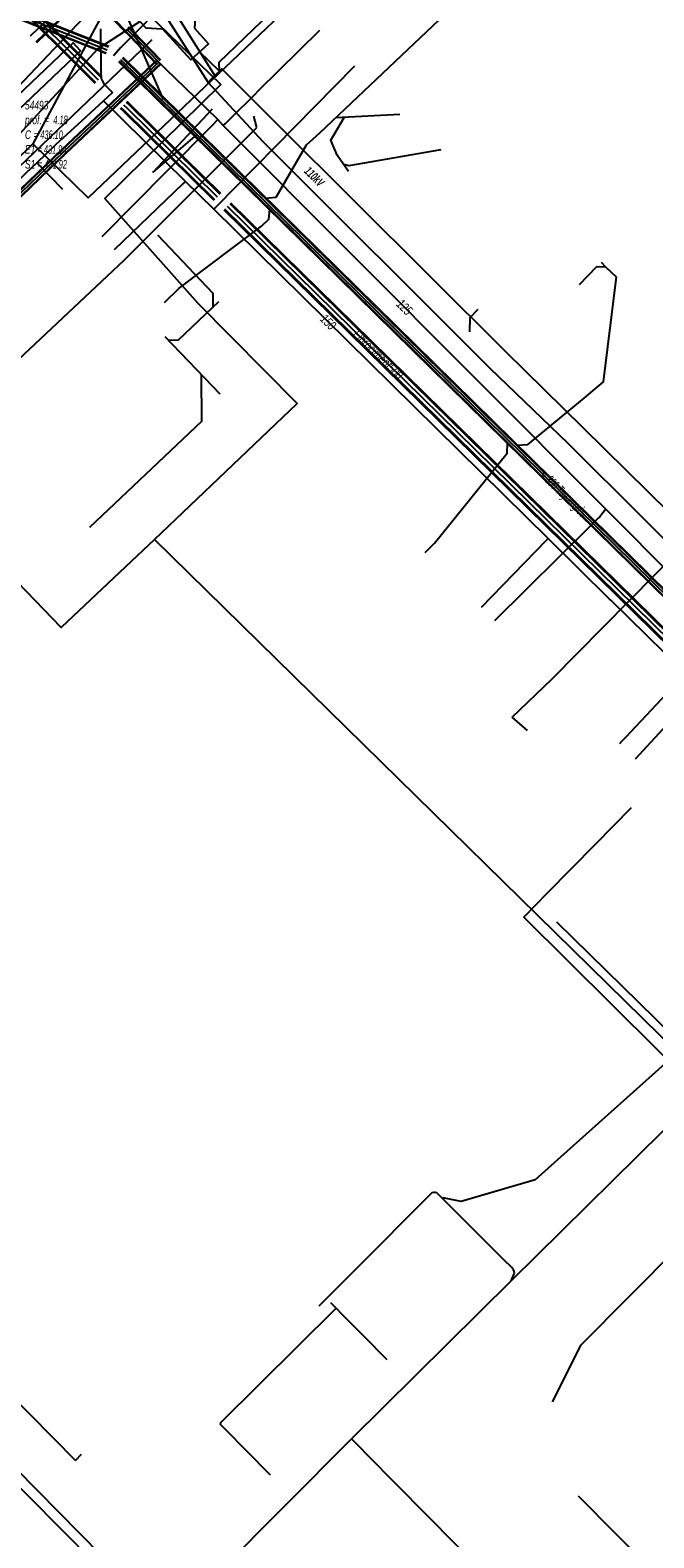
# Model space of a CAD drawing. Header units: metres. Extents: x 2695563 to 2696938, y 1260544 to 1262032.
# Tile 53 of 256: x 2695903 to 2695940, y 1261090 to 1261179. Entities that reach past the tile are written whole.
import ezdxf

# ---------------------------------------------------------------- set-up
doc = ezdxf.new("R2010")
doc.units = ezdxf.units.M
doc.header["$LTSCALE"] = 100
doc.linetypes.add('AUSGEZOGEN', pattern=[0])
for name, color, linetype in [('Eau portable_Cadastre des conduites_Conduite', 171, 'AUSGEZOGEN'), ('Eau potable_Cadastre des conduites_Conduite_Texte', 171, 'AUSGEZOGEN'), ('EU_Cadastre des conduites', 24, 'AUSGEZOGEN'), ('EU_Cadastre des conduites – Texte', 7, 'AUSGEZOGEN'), ('EU_Cadastre des conduites_Regard normalisé – Texte', 24, 'AUSGEZOGEN'), ('EU_Cadastre des conduites_Regard – Ligne de détail', 24, 'AUSGEZOGEN'), ('Gaz_Cadastre des conduites_Conduite', 32, 'AUSGEZOGEN'), ('Gaz_Cadastre des conduites_Conduite_Texte', 32, 'AUSGEZOGEN'), ('Réseau électrique_Cadastre des conduite_Bord du tracé', 1, 'AUSGEZOGEN'), ('Réseau électrique_Cadastre des conduite_Tronçon de tracé', 1, 'AUSGEZOGEN'), ('Réseau électrique_Cadastre des conduite_Tronçon de tracé_Texte', 1, 'AUSGEZOGEN'), ('Réseau électrique_Cadastre des conduites_Ouvrage_Surface-Ligne-Point', 1, 'AUSGEZOGEN'), ('TV_Cadastre des conduites_CONDUITE', 92, 'AUSGEZOGEN'), ('Télécommunications_SW_Cadastre des conduites_Bord du tracé', 94, 'AUSGEZOGEN')]:
    doc.layers.add(name, color=color, linetype=linetype)
doc.styles.add('ARIAL', font='arial.ttf')
doc.styles.add('ARIALNARROW', font='ARIALN.TTF')
pattern_1 = [(0, (2708005, 1273150), (6075, 6075), [6075, -6075]), (90, (2708005, 1273150), (-6075, 6075), [6075, -6075])]

# ---------------------------------------------------------------- blocks, each defined once
blk = doc.blocks.new('COMPLEXOBJECT_1832')
at = {"layer": 'Réseau électrique_Cadastre des conduite_Bord du tracé', "color": 1, "linetype": 'AUSGEZOGEN', "transparency": 33554687}
for points in [[(5909.058, 11194.006), (5910.194, 11195.209), (5909.776, 11195.639), (5908.504, 11194.268)], [(5907.947, 11183.643), (5908.958, 11181.506), (5912.683, 11175.65), (5913.087, 11176.051)], [(5913.087, 11176.051), (5909.484, 11181.796), (5908.505, 11183.867)]]:
    blk.add_lwpolyline(points, dxfattribs=at)
for centre, radius, start, end in [((5917.574, 11188.313), 10.85, 146.71619, 186.45852), ((5917.755, 11188.295), 10.405, 146.70968, 186.47833), ((5916.358, 11188.374), 9.65, 187.63002, 209.35941), ((5916.42, 11188.322), 9.082, 187.6001, 209.37541)]:
    blk.add_arc(centre, radius, start, end, dxfattribs=at)
blk = doc.blocks.new('COMPLEXOBJECT_1934')
at = {"layer": 'Réseau électrique_Cadastre des conduite_Tronçon de tracé', "color": 1, "linetype": 'AUSGEZOGEN', "transparency": 33554687}
blk.add_line((5876.776, 11148.484), (5884.872, 11156.256), dxfattribs=at)
blk.add_lwpolyline([(5892.493, 11163.695), (5901.212, 11172.127), (5906.25, 11177.615), (5908.709, 11179.211)], dxfattribs=at)
for centre, radius, start, end in [((5947.185, 11110.079), 76.59, 135.56906, 139.18888), ((5881.174, 11165.891), 9.89, 301.19056, 324.41206), ((5893.349, 11147.424), 12.242, 125.18058, 133.82636)]:
    blk.add_arc(centre, radius, start, end, dxfattribs=at)
blk = doc.blocks.new('COMPLEXOBJECT_2793')
at = {"layer": 'Télécommunications_SW_Cadastre des conduites_Bord du tracé', "color": 94, "linetype": 'AUSGEZOGEN', "transparency": 33554687}
blk.add_line((5930.392, 11105.649), (5930.571, 11106.109), dxfattribs=at)
for points in [[(5925.755, 11110.792), (5925.622, 11110.658), (5921.333, 11106.358), (5919.153, 11104.173)], [(5930.399, 11106.453), (5929.978, 11106.874), (5926.128, 11110.725)]]:
    blk.add_lwpolyline(points, dxfattribs=at)
for centre, radius, start, end in [((5925.901, 11110.535), 0.296, 39.98781, 119.64591), ((5930.123, 11106.1), 0.448, 1.14075, 51.98935)]:
    blk.add_arc(centre, radius, start, end, dxfattribs=at)

msp = doc.modelspace()

# ---------------------------------------------------------------- hatches: boundary and pattern name
at = {"layer": 'Réseau électrique_Cadastre des conduite_Bord du tracé', "lineweight": 18, "transparency": 33554687}
h = msp.add_hatch(dxfattribs=at)
h.set_pattern_fill('MUSTER', color=1, scale=6075, style=0, pattern_type=2)
h.set_pattern_definition(pattern_1)
h.paths.add_polyline_path([(2695914.057, 1261175.861), (2695910.454, 1261181.606), (2695909.475, 1261183.677), (2695909.421, 1261183.774), (2695909.368, 1261183.872), (2695909.317, 1261183.971), (2695909.266, 1261184.07), (2695909.217, 1261184.17), (2695909.169, 1261184.271), (2695909.122, 1261184.372), (2695909.077, 1261184.473), (2695909.033, 1261184.576), (2695908.99, 1261184.678), (2695908.948, 1261184.782), (2695908.907, 1261184.885), (2695908.868, 1261184.99), (2695908.83, 1261185.094), (2695908.794, 1261185.199), (2695908.758, 1261185.305), (2695908.724, 1261185.411), (2695908.692, 1261185.517), (2695908.66, 1261185.624), (2695908.63, 1261185.732), (2695908.601, 1261185.839), (2695908.574, 1261185.947), (2695908.548, 1261186.055), (2695908.523, 1261186.164), (2695908.5, 1261186.273), (2695908.477, 1261186.382), (2695908.457, 1261186.491), (2695908.437, 1261186.601), (2695908.419, 1261186.711), (2695908.402, 1261186.821), (2695908.387, 1261186.931), (2695908.363, 1261187.163), (2695908.345, 1261187.395), (2695908.332, 1261187.628), (2695908.323, 1261187.86), (2695908.321, 1261188.093), (2695908.323, 1261188.326), (2695908.33, 1261188.559), (2695908.343, 1261188.792), (2695908.361, 1261189.024), (2695908.384, 1261189.256), (2695908.413, 1261189.487), (2695908.446, 1261189.718), (2695908.485, 1261189.947), (2695908.529, 1261190.176), (2695908.578, 1261190.404), (2695908.632, 1261190.63), (2695908.691, 1261190.856), (2695908.755, 1261191.08), (2695908.824, 1261191.302), (2695908.898, 1261191.523), (2695908.977, 1261191.742), (2695909.061, 1261191.96), (2695909.15, 1261192.175), (2695909.243, 1261192.388), (2695909.341, 1261192.6), (2695909.444, 1261192.809), (2695909.552, 1261193.015), (2695909.664, 1261193.219), (2695909.781, 1261193.421), (2695909.902, 1261193.62), (2695910.028, 1261193.816), (2695911.164, 1261195.019), (2695910.746, 1261195.449), (2695909.474, 1261194.078), (2695909.343, 1261193.874), (2695909.217, 1261193.666), (2695909.095, 1261193.456), (2695908.978, 1261193.243), (2695908.866, 1261193.028), (2695908.759, 1261192.81), (2695908.656, 1261192.59), (2695908.559, 1261192.368), (2695908.466, 1261192.143), (2695908.379, 1261191.917), (2695908.297, 1261191.689), (2695908.219, 1261191.458), (2695908.147, 1261191.227), (2695908.08, 1261190.993), (2695908.019, 1261190.758), (2695907.963, 1261190.522), (2695907.912, 1261190.285), (2695907.866, 1261190.046), (2695907.826, 1261189.807), (2695907.791, 1261189.567), (2695907.761, 1261189.326), (2695907.737, 1261189.084), (2695907.718, 1261188.842), (2695907.705, 1261188.6), (2695907.697, 1261188.357), (2695907.694, 1261188.114), (2695907.697, 1261187.872), (2695907.705, 1261187.629), (2695907.719, 1261187.387), (2695907.738, 1261187.145), (2695907.763, 1261186.903), (2695907.779, 1261186.786), (2695907.797, 1261186.669), (2695907.816, 1261186.553), (2695907.837, 1261186.437), (2695907.859, 1261186.321), (2695907.883, 1261186.205), (2695907.908, 1261186.09), (2695907.934, 1261185.975), (2695907.962, 1261185.86), (2695907.991, 1261185.745), (2695908.021, 1261185.631), (2695908.053, 1261185.518), (2695908.087, 1261185.404), (2695908.121, 1261185.292), (2695908.157, 1261185.179), (2695908.195, 1261185.067), (2695908.234, 1261184.956), (2695908.274, 1261184.845), (2695908.315, 1261184.734), (2695908.358, 1261184.624), (2695908.402, 1261184.515), (2695908.448, 1261184.406), (2695908.495, 1261184.297), (2695908.543, 1261184.19), (2695908.593, 1261184.083), (2695908.644, 1261183.976), (2695908.696, 1261183.87), (2695908.749, 1261183.765), (2695908.804, 1261183.66), (2695908.86, 1261183.556), (2695908.917, 1261183.453), (2695909.928, 1261181.316), (2695913.653, 1261175.46)], flags=0)
h = msp.add_hatch(dxfattribs=at)
h.set_pattern_fill('MUSTER', color=1, scale=6075, style=0, pattern_type=2)
h.set_pattern_definition(pattern_1)
h.paths.add_polyline_path([(2695857.975, 1261131.426), (2695906.206, 1261177.304), (2695905.786, 1261177.765), (2695857.561, 1261131.861)], flags=0)
h = msp.add_hatch(dxfattribs=at)
h.set_pattern_fill('MUSTER', color=1, scale=6075, style=0, pattern_type=2)
h.set_pattern_definition(pattern_1)
h.paths.add_polyline_path([(2696032.718, 1261059.504), (2696029.879, 1261062.296), (2696021.284, 1261070.756), (2696013.01, 1261078.917), (2696004.217, 1261087.59), (2695996.034, 1261095.719), (2695987.336, 1261104.292), (2695978.889, 1261112.618), (2695970.244, 1261121.161), (2695961.809, 1261129.462), (2695953.037, 1261138.093), (2695944.44, 1261146.549), (2695935.551, 1261155.296), (2695931.042, 1261159.733), (2695917.781, 1261172.928), (2695914.461, 1261176.262), (2695914.318, 1261176.122), (2695914.057, 1261175.861), (2695913.866, 1261175.671), (2695913.653, 1261175.46), (2695916.861, 1261172.013), (2695930.107, 1261158.782), (2695934.67, 1261154.4), (2695943.495, 1261145.589), (2695952.135, 1261137.174), (2695960.92, 1261128.56), (2695969.293, 1261120.197), (2695977.984, 1261111.7), (2695986.475, 1261103.417), (2695995.156, 1261094.827), (2696003.415, 1261086.774), (2696012.239, 1261078.135), (2696020.52, 1261069.981), (2696029.081, 1261061.485), (2696031.842, 1261058.588), (2696032.058, 1261058.814), (2696032.28, 1261059.046), (2696032.58, 1261059.36)], flags=0)
h = msp.add_hatch(dxfattribs=at)
h.set_pattern_fill('MUSTER', color=1, scale=6075, style=0, pattern_type=2)
h.set_pattern_definition(pattern_1)
h.paths.add_polyline_path([(2695878.28, 1261118.027), (2695907.005, 1261089.008), (2695907.431, 1261089.431), (2695878.761, 1261118.529), (2695878.267, 1261118.041)], flags=0)
at = {"layer": 'Réseau électrique_Cadastre des conduites_Ouvrage_Surface-Ligne-Point', "lineweight": 18, "transparency": 33554687}
h = msp.add_hatch(dxfattribs=at)
h.set_pattern_fill('MUSTER', color=1, scale=4050, style=0, pattern_type=2)
h.set_pattern_definition([(0, (2703955, 1269100), (4050, 4050), [4050, -4050]), (90, (2703955, 1269100), (-4050, 4050), [4050, -4050])])
h.paths.add_polyline_path([(2695909.062, 1261180.751), (2695909.395, 1261180.382), (2695909.343, 1261179.393), (2695910.015, 1261178.648), (2695911.003, 1261178.596), (2695912.643, 1261176.776), (2695913.683, 1261177.713), (2695912.882, 1261178.602), (2695912.934, 1261179.59), (2695912.132, 1261180.481), (2695911.143, 1261180.533), (2695910.103, 1261181.688)], flags=0)

# ---------------------------------------------------------------- linework, layer by layer
at = {"layer": 'Eau portable_Cadastre des conduites_Conduite', "linetype": 'AUSGEZOGEN', "transparency": 33554687}
for p, q in [((2695897.407, 1261185.757), (2695907.194, 1261175.965)), ((2695897.429, 1261185.779), (2695907.216, 1261175.988)), ((2695897.451, 1261185.801), (2695907.238, 1261176.01)), ((2695897.053, 1261185.403), (2695906.842, 1261175.61)), ((2695897.075, 1261185.425), (2695906.864, 1261175.632)), ((2695897.097, 1261185.447), (2695906.886, 1261175.655)), ((2695906.842, 1261175.61), (2695907.045, 1261175.411)), ((2695906.864, 1261175.632), (2695907.067, 1261175.433)), ((2695906.886, 1261175.655), (2695907.089, 1261175.456)), ((2695907.194, 1261175.965), (2695907.395, 1261175.768)), ((2695907.216, 1261175.988), (2695907.417, 1261175.791)), ((2695907.238, 1261176.01), (2695907.439, 1261175.813)), ((2695908.874, 1261174.317), (2695909.08, 1261174.113)), ((2695908.895, 1261174.339), (2695909.102, 1261174.135)), ((2695908.917, 1261174.361), (2695909.124, 1261174.158)), ((2695908.523, 1261173.961), (2695908.73, 1261173.756)), ((2695908.545, 1261173.983), (2695908.752, 1261173.779)), ((2695908.566, 1261174.005), (2695908.774, 1261173.801)), ((2695908.73, 1261173.756), (2695913.997, 1261168.586)), ((2695908.752, 1261173.779), (2695914.019, 1261168.609)), ((2695908.774, 1261173.801), (2695914.041, 1261168.631)), ((2695909.08, 1261174.113), (2695914.347, 1261168.943)), ((2695909.102, 1261174.135), (2695914.369, 1261168.965)), ((2695909.124, 1261174.158), (2695914.391, 1261168.988)), ((2695914.918, 1261168.383), (2695968.097, 1261116.181)), ((2695914.94, 1261168.405), (2695968.119, 1261116.203)), ((2695914.962, 1261168.428), (2695968.141, 1261116.226)), ((2695914.568, 1261168.026), (2695967.747, 1261115.824)), ((2695914.59, 1261168.049), (2695967.769, 1261115.847)), ((2695914.612, 1261168.071), (2695967.791, 1261115.869))]:
    msp.add_line(p, q, dxfattribs=at)
at = {"layer": 'Eau portable_Cadastre des conduites_Conduite', "color": 255, "linetype": 'AUSGEZOGEN', "transparency": 33554687}
for p, q in [((2695897.252, 1261185.602), (2695907.04, 1261175.81)), ((2695907.04, 1261175.81), (2695907.242, 1261175.612)), ((2695908.72, 1261174.161), (2695908.927, 1261173.957)), ((2695908.927, 1261173.957), (2695914.194, 1261168.787)), ((2695914.765, 1261168.227), (2695967.944, 1261116.025))]:
    msp.add_line(p, q, dxfattribs=at)
at = {"layer": 'Eau portable_Cadastre des conduites_Conduite', "color": 7, "linetype": 'AUSGEZOGEN', "transparency": 33554687}
msp.add_line((2695903.664, 1261170.772), (2695905.152, 1261169.22), dxfattribs=at)
for points in [[(2695907.549, 1261174.382), (2695908.083, 1261174.877), (2695907.614, 1261175.346), (2695907.425, 1261175.687), (2695907.42, 1261176.1), (2695907.393, 1261178.589)], [(2695913.984, 1261168.056), (2695914.124, 1261168.199), (2695922.221, 1261176.43)], [(2695904.774, 1261171.835), (2695906.305, 1261173.24), (2695907.549, 1261174.382)], [(2696032.536, 1261051.406), (2696032.04, 1261051.893), (2695993.764, 1261089.461), (2695984.127, 1261098.787), (2695972.79, 1261110.077), (2695967.555, 1261115.179), (2695963.783, 1261118.884), (2695945.495, 1261137.038), (2695942.481, 1261140.02), (2695942.418, 1261140.082), (2695937.167, 1261145.214), (2695937.104, 1261145.276), (2695933.517, 1261148.827), (2695913.984, 1261168.056), (2695912.334, 1261169.675), (2695908.695, 1261173.255), (2695908.223, 1261173.719), (2695907.549, 1261174.382)], [(2695873.002, 1261141.368), (2695902.121, 1261169.292), (2695903.059, 1261170.192), (2695903.327, 1261170.448), (2695903.664, 1261170.772), (2695904.774, 1261171.835)], [(2695912.334, 1261169.675), (2695912.19, 1261169.537), (2695908.17, 1261165.689)], [(2695933.517, 1261148.827), (2695933.378, 1261148.683), (2695929.611, 1261144.788)], [(2695942.418, 1261140.082), (2695942.283, 1261139.935), (2695938.597, 1261135.931)]]:
    msp.add_lwpolyline(points, dxfattribs=at)
at = {"layer": 'EU_Cadastre des conduites', "color": 24, "linetype": 'AUSGEZOGEN', "transparency": 33554687}
for p, q in [((2695940.39, 1261191.72), (2695920.169, 1261172.491)), ((2695913.735, 1261182.741), (2695908.569, 1261177.504)), ((2695908.569, 1261177.504), (2695908.141, 1261177.011)), ((2695913.897, 1261173.906), (2695910.437, 1261170.204)), ((2695924.846, 1261173.588), (2695921.113, 1261173.389)), ((2695910.437, 1261170.204), (2695913.014, 1261172.422)), ((2695921.865, 1261170.262), (2695921.204, 1261171.209)), ((2695914.368, 1261157.248), (2695911.15, 1261160.601)), ((2695926.339, 1261148.013), (2695926.874, 1261148.557)), ((2695921.139, 1261103.866), (2695920.832, 1261104.176)), ((2695921.51, 1261103.49), (2695921.139, 1261103.866)), ((2695906.256, 1261095.321), (2695905.909, 1261094.97))]:
    msp.add_line(p, q, dxfattribs=at)
at = {"layer": 'EU_Cadastre des conduites', "linetype": 'AUSGEZOGEN', "transparency": 33554687}
for p, q in [((2695907.692, 1261177.142), (2695890.145, 1261184.066)), ((2695907.7, 1261177.161), (2695890.153, 1261184.085)), ((2695907.707, 1261177.18), (2695890.16, 1261184.104)), ((2695907.839, 1261177.514), (2695890.292, 1261184.438)), ((2695907.846, 1261177.533), (2695890.299, 1261184.457)), ((2695907.854, 1261177.552), (2695890.307, 1261184.476)), ((2695960.035, 1261126.444), (2695908.691, 1261176.909)), ((2695959.797, 1261126.202), (2695908.453, 1261176.667)), ((2695959.811, 1261126.216), (2695908.467, 1261176.681)), ((2695959.825, 1261126.23), (2695908.481, 1261176.695)), ((2695960.007, 1261126.416), (2695908.663, 1261176.881)), ((2695960.021, 1261126.43), (2695908.677, 1261176.895))]:
    msp.add_line(p, q, dxfattribs=at)
at = {"layer": 'EU_Cadastre des conduites', "color": 255, "transparency": 33554687}
for p, q in [((2695907.773, 1261177.347), (2695890.226, 1261184.271)), ((2695959.916, 1261126.323), (2695908.572, 1261176.788))]:
    msp.add_line(p, q, dxfattribs=at)
at = {"layer": 'EU_Cadastre des conduites', "color": 24, "linetype": 'AUSGEZOGEN', "transparency": 33554687}
for points in [[(2695921.204, 1261171.209), (2695920.834, 1261172.085), (2695921.601, 1261173.413)], [(2695920.169, 1261172.491), (2695919.387, 1261171.799), (2695917.607, 1261168.734), (2695917.037, 1261168.678)], [(2695927.257, 1261171.521), (2695921.868, 1261170.584), (2695921.578, 1261170.662)], [(2695911.118, 1261162.606), (2695911.978, 1261163.454), (2695916.773, 1261167.061), (2695917.208, 1261167.473), (2695917.255, 1261168.044)], [(2695910.696, 1261166.551), (2695913.936, 1261163.148), (2695913.936, 1261162.321)], [(2695935.339, 1261163.667), (2695936.361, 1261164.706), (2695936.869, 1261164.686)], [(2695936.611, 1261164.959), (2695936.872, 1261164.686), (2695937.486, 1261164.1)], [(2695937.486, 1261164.1), (2695936.734, 1261157.966), (2695935.603, 1261157.018)], [(2695914.267, 1261162.651), (2695911.902, 1261160.406), (2695911.335, 1261160.383)], [(2695906.745, 1261149.492), (2695913.295, 1261155.674), (2695913.272, 1261158.389)], [(2695935.607, 1261157.014), (2695932.298, 1261154.293), (2695931.714, 1261154.253)], [(2695926.874, 1261148.557), (2695931.115, 1261153.804), (2695931.147, 1261154.389)], [(2695885.887, 1261114.901), (2695885.388, 1261114.406), (2695885.397, 1261114.16), (2695889.498, 1261110.028), (2695891.058, 1261109.985), (2695895.882, 1261105.109), (2695899.219, 1261101.747), (2695905.909, 1261094.97)], [(2695914.702, 1261096.764), (2695914.39, 1261097.083), (2695914.397, 1261097.201), (2695921.139, 1261103.866)]]:
    msp.add_lwpolyline(points, dxfattribs=at)
at = {"layer": 'EU_Cadastre des conduites_Regard – Ligne de détail', "color": 24, "linetype": 'AUSGEZOGEN', "transparency": 33554687}
for points in [[(2695924.115, 1261100.853), (2695922.711, 1261102.274), (2695921.51, 1261103.49)], [(2695917.306, 1261094.128), (2695915.903, 1261095.548), (2695914.702, 1261096.764)]]:
    msp.add_lwpolyline(points, dxfattribs=at)
at = {"layer": 'Gaz_Cadastre des conduites_Conduite', "linetype": 'AUSGEZOGEN', "transparency": 33554687}
for p, q in [((2695908.786, 1261178.461), (2695907.265, 1261180.038)), ((2695908.799, 1261178.474), (2695907.278, 1261180.051)), ((2695908.813, 1261178.487), (2695907.292, 1261180.064)), ((2695909.277, 1261178.383), (2695909.001, 1261178.669)), ((2695909.291, 1261178.396), (2695909.015, 1261178.682)), ((2695909.304, 1261178.409), (2695909.028, 1261178.695)), ((2695909.062, 1261178.175), (2695908.786, 1261178.461)), ((2695909.075, 1261178.188), (2695908.799, 1261178.474)), ((2695909.089, 1261178.201), (2695908.813, 1261178.487)), ((2695910.652, 1261176.528), (2695909.062, 1261178.175)), ((2695910.665, 1261176.541), (2695909.075, 1261178.188)), ((2695910.679, 1261176.554), (2695909.089, 1261178.201)), ((2695910.867, 1261176.736), (2695909.277, 1261178.383)), ((2695910.881, 1261176.749), (2695909.291, 1261178.396)), ((2695910.894, 1261176.762), (2695909.304, 1261178.409)), ((2695910.657, 1261176.768), (2695905.117, 1261171.548)), ((2695910.67, 1261176.754), (2695905.13, 1261171.534)), ((2695910.683, 1261176.741), (2695905.143, 1261171.521)), ((2695910.863, 1261176.549), (2695905.323, 1261171.329)), ((2695910.876, 1261176.536), (2695905.336, 1261171.316)), ((2695910.889, 1261176.522), (2695905.349, 1261171.302)), ((2695873.722, 1261141.425), (2695905.116, 1261171.547)), ((2695873.736, 1261141.412), (2695905.129, 1261171.533)), ((2695873.749, 1261141.398), (2695905.142, 1261171.52)), ((2695873.931, 1261141.21), (2695905.324, 1261171.33)), ((2695873.944, 1261141.196), (2695905.337, 1261171.317)), ((2695873.958, 1261141.183), (2695905.35, 1261171.303))]:
    msp.add_line(p, q, dxfattribs=at)
at = {"layer": 'Gaz_Cadastre des conduites_Conduite', "color": 255, "linetype": 'AUSGEZOGEN', "transparency": 33554687}
for p, q in [((2695909.183, 1261178.292), (2695908.907, 1261178.578)), ((2695910.773, 1261176.645), (2695909.183, 1261178.292)), ((2695910.773, 1261176.645), (2695905.233, 1261171.425)), ((2695873.84, 1261141.304), (2695905.233, 1261171.425))]:
    msp.add_line(p, q, dxfattribs=at)
at = {"layer": 'Gaz_Cadastre des conduites_Conduite', "color": 32, "linetype": 'AUSGEZOGEN', "transparency": 33554687}
for p, q in [((2695916.601, 1261174.982), (2695920.19, 1261178.51)), ((2695911.274, 1261170.289), (2695907.446, 1261166.446))]:
    msp.add_line(p, q, dxfattribs=at)
for points in [[(2696035.31, 1261053.78), (2696025.353, 1261063.542), (2696000.59, 1261087.82), (2695966.85, 1261120.82), (2695966.5, 1261121.19), (2695943.93, 1261143.49), (2695941, 1261146.39), (2695936.877, 1261150.53), (2695914.541, 1261172.954), (2695914.234, 1261173.293), (2695912.317, 1261175.149), (2695911.215, 1261176.216), (2695910.773, 1261176.645)], [(2695914.541, 1261172.954), (2695914.665, 1261173.071), (2695914.806, 1261173.204), (2695915.02, 1261173.416), (2695916.381, 1261174.764), (2695916.601, 1261174.982)], [(2695914.234, 1261173.293), (2695914.116, 1261173.171), (2695913.96, 1261173.01), (2695913.621, 1261172.666), (2695911.492, 1261170.51), (2695911.274, 1261170.289)], [(2695936.877, 1261150.53), (2695936.651, 1261150.254), (2695936.523, 1261150.098), (2695936.43, 1261150.006), (2695936.004, 1261149.584), (2695930.39, 1261144.02)], [(2695943.93, 1261143.49), (2695943.688, 1261143.233), (2695938.022, 1261137.208), (2695937.834, 1261137.008), (2695937.675, 1261136.84)]]:
    msp.add_lwpolyline(points, dxfattribs=at)
at = {"layer": 'Réseau électrique_Cadastre des conduite_Bord du tracé', "color": 1, "linetype": 'AUSGEZOGEN', "transparency": 33554687}
for points in [[(2695857.975, 1261131.426), (2695906.206, 1261177.304), (2695905.786, 1261177.765), (2695857.561, 1261131.861), (2695857.975, 1261131.426)], [(2695878.28, 1261118.027), (2695907.005, 1261089.008), (2695907.431, 1261089.431), (2695878.761, 1261118.529), (2695878.267, 1261118.041), (2695878.28, 1261118.027)]]:
    msp.add_lwpolyline(points, close=True, dxfattribs=at)
msp.add_lwpolyline([(2695944.44, 1261146.549), (2695935.551, 1261155.296), (2695931.042, 1261159.733), (2695917.781, 1261172.928), (2695914.461, 1261176.262), (2695914.318, 1261176.122), (2695914.057, 1261175.861), (2695913.866, 1261175.671), (2695913.653, 1261175.46), (2695916.861, 1261172.013), (2695930.107, 1261158.782), (2695934.67, 1261154.4), (2695943.495, 1261145.589)], dxfattribs=at)
at = {"layer": 'Réseau électrique_Cadastre des conduite_Tronçon de tracé', "color": 1, "linetype": 'AUSGEZOGEN', "transparency": 33554687}
for p, q in [((2695914.306, 1261176.636), (2695918.286, 1261180.501)), ((2695909.764, 1261177.375), (2695910.391, 1261177.96)), ((2695887.406, 1261155.996), (2695909.764, 1261177.375)), ((2695914.318, 1261176.122), (2695913.163, 1261177.244)), ((2695914.318, 1261176.122), (2695914.306, 1261176.636)), ((2695916.503, 1261172.825), (2695916.332, 1261173.498)), ((2695908.748, 1261165.084), (2695916.503, 1261172.825)), ((2695902.258, 1261158.977), (2695908.748, 1261165.084)), ((2695933.722, 1261140.614), (2695941.264, 1261148.245)), ((2695931.417, 1261138.38), (2695933.722, 1261140.614)), ((2695932.306, 1261137.607), (2695931.417, 1261138.38)), ((2695941.528, 1261086.606), (2695935.288, 1261092.899))]:
    msp.add_line(p, q, dxfattribs=at)
msp.add_lwpolyline([(2695928.94, 1261160.887), (2695928.964, 1261161.736), (2695929.428, 1261162.221)], dxfattribs=at)
at = {"layer": 'Réseau électrique_Cadastre des conduites_Ouvrage_Surface-Ligne-Point', "color": 1, "linetype": 'AUSGEZOGEN', "transparency": 33554687}
msp.add_lwpolyline([(2695909.062, 1261180.751), (2695909.395, 1261180.382), (2695909.343, 1261179.393), (2695910.015, 1261178.648), (2695911.003, 1261178.596), (2695912.643, 1261176.776), (2695913.683, 1261177.713), (2695912.882, 1261178.602), (2695912.934, 1261179.59), (2695912.132, 1261180.481), (2695911.143, 1261180.533), (2695910.103, 1261181.688), (2695909.062, 1261180.751)], close=True, dxfattribs=at)
at = {"layer": 'TV_Cadastre des conduites_CONDUITE', "color": 92, "linetype": 'AUSGEZOGEN', "transparency": 33554687}
for points in [[(2695910.522, 1261148.776), (2695918.866, 1261156.7), (2695913.077, 1261162.555), (2695907.638, 1261168.69), (2695914.393, 1261175.332), (2695896.163, 1261192.994)], [(2695910.522, 1261148.776), (2695905.08, 1261143.636), (2695900.479, 1261148.384), (2695899.061, 1261149.036)], [(2695941.637, 1261118.253), (2695941.071, 1261118.808), (2695910.522, 1261148.776)], [(2695943.157, 1261119.874), (2695942.702, 1261120.268), (2695941.071, 1261118.808), (2695932.757, 1261111.365), (2695928.437, 1261110.106), (2695927.37, 1261110.312)], [(2695946.812, 1261113.177), (2695935.407, 1261101.694), (2695933.755, 1261098.396)]]:
    msp.add_lwpolyline(points, dxfattribs=at)
at = {"layer": 'Télécommunications_SW_Cadastre des conduites_Bord du tracé', "color": 255, "transparency": 33554687}
msp.add_line((2695903.297, 1261178.179), (2695925.68, 1261199.81), dxfattribs=at)
at = {"layer": 'Télécommunications_SW_Cadastre des conduites_Bord du tracé', "linetype": 'AUSGEZOGEN', "transparency": 33554687}
for p, q in [((2695903.626, 1261177.838), (2695926.009, 1261199.469)), ((2695903.644, 1261177.819), (2695926.027, 1261199.45)), ((2695903.663, 1261177.801), (2695926.046, 1261199.432))]:
    msp.add_line(p, q, dxfattribs=at)
at = {"layer": 'Télécommunications_SW_Cadastre des conduites_Bord du tracé', "color": 94, "linetype": 'AUSGEZOGEN', "transparency": 33554687}
for p, q in [((2695908.015, 1261180.439), (2695903.433, 1261171.871)), ((2695908.42, 1261180.457), (2695911.038, 1261174.474)), ((2695903.433, 1261171.871), (2695895.541, 1261164.273)), ((2695934, 1261126.43), (2695951.01, 1261109.77)), ((2695942.445, 1261116.425), (2695931.362, 1261105.459)), ((2695931.362, 1261105.459), (2695922.041, 1261096.236)), ((2695911.895, 1261086.067), (2695922.041, 1261096.236))]:
    msp.add_line(p, q, dxfattribs=at)
for points in [[(2695924.414, 1261185.667), (2695921.53, 1261182.895), (2695918.646, 1261180.123), (2695906.65, 1261168.728), (2695903.433, 1261171.871)], [(2695890.727, 1261163.772), (2695900.813, 1261173.384), (2695907.756, 1261180.709)], [(2695938.367, 1261133.091), (2695936.262, 1261130.954), (2695933.455, 1261128.104), (2695932.087, 1261126.715), (2695942.445, 1261116.425)], [(2695922.954, 1261095.311), (2695922.533, 1261095.738), (2695922.041, 1261096.236)], [(2695939.915, 1261087.818), (2695936.357, 1261084.304), (2695935.077, 1261083.039), (2695922.954, 1261095.311)]]:
    msp.add_lwpolyline(points, dxfattribs=at)

# ---------------------------------------------------------------- block references
at = {"layer": 'Réseau électrique_Cadastre des conduite_Bord du tracé', "color": 1, "linetype": 'AUSGEZOGEN', "lineweight": -3, "transparency": 33554687}
msp.add_blockref('COMPLEXOBJECT_1832', (2690000.97, 1249999.81), dxfattribs=at)
at = {"layer": 'Réseau électrique_Cadastre des conduite_Tronçon de tracé', "color": 1, "linetype": 'AUSGEZOGEN', "lineweight": -3, "transparency": 33554687}
msp.add_blockref('COMPLEXOBJECT_1934', (2690000.97, 1249999.81), dxfattribs=at)
at = {"layer": 'Télécommunications_SW_Cadastre des conduites_Bord du tracé', "color": 94, "linetype": 'AUSGEZOGEN', "lineweight": -3, "transparency": 33554687}
msp.add_blockref('COMPLEXOBJECT_2793', (2690000.97, 1249999.81), dxfattribs=at)

# ---------------------------------------------------------------- texts
at = {"layer": 'Eau potable_Cadastre des conduites_Conduite_Texte', "color": 7, "transparency": 33554687, "char_height": 0.55426, "attachment_point": 5, "style": 'ARIAL'}
for s, insert, width, rotation in [('\\A1;{\\fArial|i1|b0;\\H0.554263;\\W0.700000;\\C7;150}\\P', (2695920.67, 1261161.467), 1.10014, 315.4491), ('\\A1;{\\fArial|b0|i1|c0|p34;\\W0.7;Fibrociment500}', (2695923.582, 1261159.564), 1.76538, 315.531)]:
    msp.add_mtext(s, dxfattribs=dict(at, insert=insert, width=width, rotation=rotation))
at = {"layer": 'EU_Cadastre des conduites – Texte', "color": 24, "transparency": 33554687, "insert": (2695934.355, 1261151.399), "char_height": 0.55705, "width": 6, "attachment_point": 5, "rotation": 315.4626, "style": 'ARIAL'}
msp.add_mtext('\\A1;{\\fArial|b0|i1|c0|p34;\\W0.7;< \\W0.49;300 Tuyau grès}', dxfattribs=at)
at = {"layer": 'EU_Cadastre des conduites_Regard normalisé – Texte', "color": 24, "transparency": 33554687, "insert": (2695902.964, 1261174.388), "char_height": 0.50641, "width": 2.84084, "attachment_point": 1, "line_spacing_factor": 1.024096, "style": 'ARIAL'}
msp.add_mtext('\\A1;{\\fArial|b0|i1|c0|p34;\\W0.69518;54493}\\P{\\fArial|b0|i1|c0|p34;\\H0.99721x;\\W0.69518;prof. = \\W0.48663; 4.18}\\P{\\fArial|b0|i1|c0|p34;\\H0.99721x;\\W0.69518;C =\\W0.48663; 436.10}\\P{\\fArial|b0|i1|c0|p34;\\H0.99721x;\\W0.69518;E1 \\W0.48663;= 431.94}\\P{\\fArial|b0|i1|c0|p34;\\H0.99721x;\\W0.69518;S1 =\\W0.48663; 431.92}', dxfattribs=at)
at = {"layer": 'Gaz_Cadastre des conduites_Conduite_Texte', "color": 32, "transparency": 33554687, "insert": (2695925.126, 1261162.335), "char_height": 0.55825, "width": 1.10806, "attachment_point": 5, "rotation": 315.18, "style": 'ARIAL'}
msp.add_mtext('\\A1;{\\fArial|i1|b0;\\H0.558250;\\W0.700000;\\C32;125}\\P', dxfattribs=at)
at = {"layer": 'Réseau électrique_Cadastre des conduite_Tronçon de tracé_Texte', "color": 1, "transparency": 33554687, "insert": (2695919.863, 1261169.958), "char_height": 0.5075, "width": 1.34542, "attachment_point": 5, "rotation": 314.9937, "style": 'ARIALNARROW'}
msp.add_mtext('\\A1;{\\fArial Narrow|i1|b1;\\H0.507500;\\W0.700000;\\C1;110kV}\\P', dxfattribs=at)

doc.saveas('drawing.dxf')
